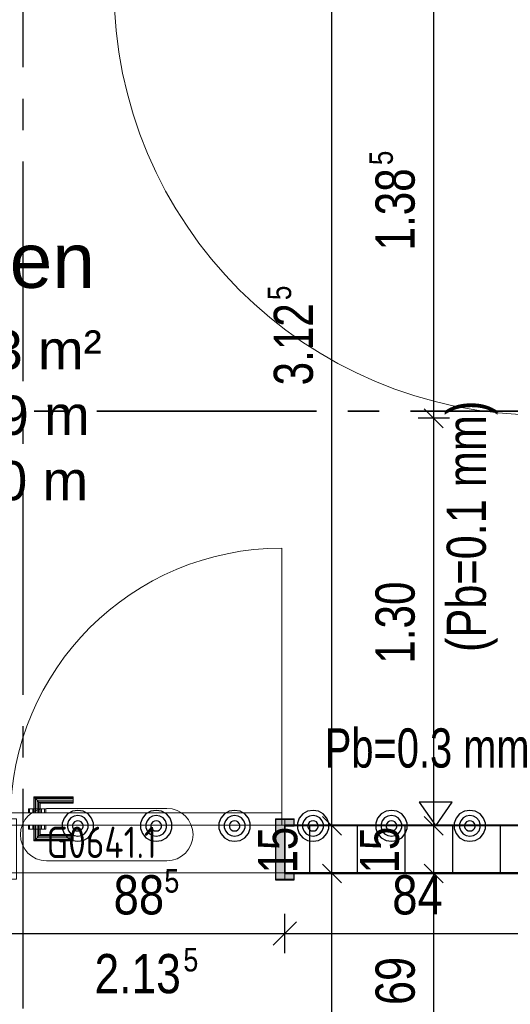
# Model space of a CAD drawing. Header units: metres. Extents: x 29.9 to 45.4, y 22.2 to 35.7.
# Tile 36 of 41: x 40.3 to 41.9, y 29.4 to 32.5. Entities that reach past the tile are written whole.
import ezdxf

# ---------------------------------------------------------------- set-up
doc = ezdxf.new("R2010")
doc.units = ezdxf.units.M
doc.linetypes.add('IMPORT-STRICHPUNKT2_S5 _5_', pattern=[1, 0.7, -0.1, 0.1, -0.1])
doc.layers.add('1233-X-Ref ARC-BTG_00_dwg', color=7, linetype='Continuous', lineweight=5, true_color=0x767676)
doc.layers.add('Tür', color=1, linetype='Continuous', lineweight=25, true_color=0xff0000)
for name, color, linetype, lineweight in [('A-DOOR', 7, 'Continuous', 9), ('A-FLOR', 7, 'Continuous', 9), ('A-WALL', 7, 'Continuous', 9), ('Raumbeschriftung', 7, 'Continuous', 25), ('Wand Trockenbau', 7, 'Continuous', 25)]:
    doc.layers.add(name, color=color, linetype=linetype, lineweight=lineweight)
doc.styles.add('Arial', font='arial.ttf', dxfattribs={"width": 0.8, "height": 0.125})
doc.styles.add('Arial_1', font='arial.ttf', dxfattribs={"width": 0.79, "height": 0.125})
doc.styles.add('Arial_11', font='arial.ttf', dxfattribs={"width": 0.76, "height": 0.125})
doc.styles.add('Arial_12', font='arial.ttf', dxfattribs={"width": 0.82, "height": 0.075})
doc.styles.add('Arial_13', font='arial.ttf', dxfattribs={"width": 0.77, "height": 0.125})
doc.styles.add('Arial_14', font='arial.ttf', dxfattribs={"width": 0.79, "height": 0.075})
doc.styles.add('Arial_16', font='arial.ttf', dxfattribs={"width": 0.81, "height": 0.125})
doc.styles.add('Arial_3', font='arial.ttf', dxfattribs={"width": 0.83, "height": 0.125})
doc.styles.add('Arial_4', font='arial.ttf', dxfattribs={"height": 0.125})
doc.styles.add('Arial_8', font='arial.ttf', dxfattribs={"height": 0.175})
doc.styles.add('ISOCP_1', font='isocp___.ttf', dxfattribs={"width": 0.91, "height": 0.1})

# ---------------------------------------------------------------- blocks, each defined once
blk = doc.blocks.new('DirectShape - GSKKBA-5M GG-- 000V21-260422-2514034-OKFFB EG - G0641-Rö-für Ausschreibung')
at = {"layer": 'A-DOOR'}
for p, q in [((0.0863, 0.2407), (0.085, 0.242)), ((0.085, 0.242), (0.085, 0.192)), ((0.085, 0.242), (0.0863, 0.2407)), ((0.21, 0.242), (0.085, 0.242)), ((0.09, 0.237), (0.0863, 0.2407)), ((0.0863, 0.2407), (0.0863, 0.192)), ((0.0863, 0.2407), (0.0863, 0.192)), ((0.0863, 0.2407), (0.09, 0.237)), ((0.21, 0.2407), (0.0863, 0.2407)), ((0.21, 0.2407), (0.0863, 0.2407)), ((0.095, 0.232), (0.09, 0.237)), ((0.09, 0.237), (0.09, 0.192)), ((0.09, 0.237), (0.09, 0.192)), ((0.09, 0.237), (0.095, 0.232)), ((0.21, 0.237), (0.09, 0.237)), ((0.21, 0.237), (0.09, 0.237)), ((0.095, 0.192), (0.095, 0.232)), ((0.095, 0.232), (0.095, 0.192)), ((0.095, 0.232), (0.1, 0.227)), ((0.1, 0.227), (0.095, 0.232)), ((0.095, 0.232), (0.21, 0.232)), ((0.21, 0.232), (0.095, 0.232)), ((0.1, 0.227), (0.1, 0.192)), ((0.1, 0.227), (0.1037, 0.2233)), ((0.1037, 0.2233), (0.1, 0.227)), ((0.1, 0.227), (0.1, 0.192)), ((0.21, 0.227), (0.1, 0.227)), ((0.21, 0.227), (0.1, 0.227)), ((0.1037, 0.2233), (0.1037, 0.192)), ((0.1037, 0.2233), (0.105, 0.222)), ((0.105, 0.222), (0.1037, 0.2233)), ((0.1037, 0.2233), (0.1037, 0.192)), ((0.21, 0.2233), (0.1037, 0.2233)), ((0.21, 0.2233), (0.1037, 0.2233)), ((0.105, 0.222), (0.105, 0.192)), ((0.21, 0.222), (0.105, 0.222)), ((0.21, 0.2407), (0.21, 0.242)), ((0.21, 0.242), (0.21, 0.2407)), ((0.21, 0.237), (0.21, 0.2407)), ((0.21, 0.2407), (0.21, 0.237)), ((0.21, 0.237), (0.21, 0.232)), ((0.21, 0.232), (0.21, 0.237)), ((0.21, 0.232), (0.21, 0.227)), ((0.21, 0.227), (0.21, 0.232)), ((0.21, 0.227), (0.21, 0.2233)), ((0.21, 0.2233), (0.21, 0.227)), ((0.21, 0.2233), (0.21, 0.222)), ((0.21, 0.222), (0.21, 0.2233)), ((0.875, 0.192), (0.01, 0.192)), ((0.01, 0.192), (0.01, 0.152)), ((0.01, 0.152), (0.01, 0.192)), ((0.875, 0.192), (0.01, 0.192)), ((0.0712, 0.2045), (0.0675, 0.2045)), ((0.0675, 0.2045), (0.0712, 0.2045)), ((0.0675, 0.192), (0.0675, 0.2045)), ((0.0712, 0.2045), (0.0675, 0.2045)), ((0.0675, 0.2045), (0.0712, 0.2045)), ((0.0675, 0.192), (0.0675, 0.2045)), ((0.0675, 0.192), (0.0712, 0.192)), ((0.0712, 0.192), (0.0675, 0.192)), ((0.0675, 0.192), (0.0712, 0.192)), ((0.0712, 0.192), (0.0675, 0.192)), ((0.0712, 0.2045), (0.0812, 0.2045)), ((0.0812, 0.2045), (0.0712, 0.2045)), ((0.0712, 0.2045), (0.0712, 0.192)), ((0.0712, 0.192), (0.0712, 0.2045)), ((0.0712, 0.2045), (0.0812, 0.2045)), ((0.0812, 0.2045), (0.0712, 0.2045)), ((0.0712, 0.2045), (0.0712, 0.192)), ((0.0712, 0.192), (0.0712, 0.2045)), ((0.0712, 0.192), (0.0812, 0.192)), ((0.0812, 0.192), (0.0712, 0.192)), ((0.0712, 0.192), (0.0812, 0.192)), ((0.0812, 0.192), (0.0712, 0.192)), ((0.0812, 0.192), (0.0812, 0.2045)), ((0.0812, 0.2045), (0.095, 0.2045)), ((0.095, 0.2045), (0.0812, 0.2045)), ((0.0812, 0.192), (0.0812, 0.2045)), ((0.0812, 0.192), (0.0812, 0.2045)), ((0.0812, 0.2045), (0.095, 0.2045)), ((0.095, 0.2045), (0.0812, 0.2045)), ((0.0812, 0.192), (0.0812, 0.2045)), ((0.0812, 0.192), (0.095, 0.192)), ((0.095, 0.192), (0.0812, 0.192)), ((0.0812, 0.192), (0.095, 0.192)), ((0.095, 0.192), (0.0812, 0.192)), ((0.0863, 0.192), (0.085, 0.192)), ((0.085, 0.192), (0.0863, 0.192)), ((0.09, 0.192), (0.0863, 0.192)), ((0.0863, 0.192), (0.09, 0.192)), ((0.095, 0.192), (0.09, 0.192)), ((0.09, 0.192), (0.095, 0.192)), ((0.095, 0.2045), (0.1087, 0.2045)), ((0.1087, 0.2045), (0.095, 0.2045)), ((0.095, 0.192), (0.095, 0.2045)), ((0.095, 0.192), (0.095, 0.2045)), ((0.095, 0.2045), (0.1087, 0.2045)), ((0.1087, 0.2045), (0.095, 0.2045)), ((0.095, 0.192), (0.095, 0.2045)), ((0.095, 0.192), (0.095, 0.2045)), ((0.1, 0.192), (0.095, 0.192)), ((0.095, 0.192), (0.1, 0.192)), ((0.095, 0.192), (0.1087, 0.192)), ((0.1087, 0.192), (0.095, 0.192)), ((0.095, 0.192), (0.1087, 0.192)), ((0.1087, 0.192), (0.095, 0.192)), ((0.1, 0.192), (0.1037, 0.192)), ((0.1037, 0.192), (0.1, 0.192)), ((0.1037, 0.192), (0.105, 0.192)), ((0.105, 0.192), (0.1037, 0.192)), ((0.1087, 0.2045), (0.1188, 0.2045)), ((0.1188, 0.2045), (0.1087, 0.2045)), ((0.1087, 0.192), (0.1087, 0.2045)), ((0.1087, 0.192), (0.1087, 0.2045)), ((0.1087, 0.2045), (0.1188, 0.2045)), ((0.1188, 0.2045), (0.1087, 0.2045)), ((0.1087, 0.192), (0.1087, 0.2045)), ((0.1087, 0.192), (0.1087, 0.2045)), ((0.1087, 0.192), (0.1188, 0.192)), ((0.1188, 0.192), (0.1087, 0.192)), ((0.1087, 0.192), (0.1188, 0.192)), ((0.1188, 0.192), (0.1087, 0.192)), ((0.1188, 0.2045), (0.1225, 0.2045)), ((0.1225, 0.2045), (0.1188, 0.2045)), ((0.1188, 0.192), (0.1188, 0.2045)), ((0.1188, 0.192), (0.1188, 0.2045)), ((0.1188, 0.2045), (0.1225, 0.2045)), ((0.1225, 0.2045), (0.1188, 0.2045)), ((0.1188, 0.192), (0.1188, 0.2045)), ((0.1188, 0.192), (0.1188, 0.2045)), ((0.1188, 0.192), (0.1225, 0.192)), ((0.1225, 0.192), (0.1188, 0.192)), ((0.1188, 0.192), (0.1225, 0.192)), ((0.1225, 0.192), (0.1188, 0.192)), ((0.1225, 0.192), (0.1225, 0.2045)), ((0.1225, 0.192), (0.1225, 0.2045)), ((0.875, 0.152), (0.875, 0.192)), ((0.875, 0.152), (0.875, 0.192)), ((0, 0.172), (-0.03, 0.172)), ((-0.03, 0.172), (-0.03, 0.152)), ((-0.03, 0.152), (-0.03, 0.172)), ((0, 0.172), (-0.03, 0.172)), ((0, 0.152), (0, 0.172)), ((0, 0.152), (0, 0.172)), ((0.03, 0.172), (0, 0.172)), ((0, 0.172), (0, -0.02)), ((0, -0.02), (0, 0.172)), ((0.03, 0.172), (0, 0.172)), ((0.03, -0.02), (0.03, 0.172)), ((0.03, -0.02), (0.03, 0.172)), ((0.885, 0.172), (0.855, 0.172)), ((0.855, 0.172), (0.855, -0.02)), ((0.855, -0.02), (0.855, 0.172)), ((0.885, 0.172), (0.855, 0.172)), ((0.885, -0.02), (0.885, 0.172)), ((0.885, -0.02), (0.885, 0.172)), ((0.915, 0.172), (0.885, 0.172)), ((0.885, 0.172), (0.885, 0.152)), ((0.885, 0.172), (0.885, 0.152)), ((0.915, 0.172), (0.885, 0.172)), ((0.915, 0.152), (0.915, 0.172)), ((0.915, 0.172), (0.915, 0.152)), ((-0.03, 0.152), (0, 0.152)), ((-0.03, 0.152), (0, 0.152)), ((0.01, 0.152), (0.875, 0.152)), ((0.01, 0.152), (0.875, 0.152)), ((0.0712, 0.152), (0.0675, 0.152)), ((0.0675, 0.152), (0.0712, 0.152)), ((0.0675, 0.1395), (0.0675, 0.152)), ((0.0712, 0.152), (0.0675, 0.152)), ((0.0675, 0.152), (0.0712, 0.152)), ((0.0675, 0.1395), (0.0675, 0.152)), ((0.0712, 0.1395), (0.0675, 0.1395)), ((0.0675, 0.1395), (0.0712, 0.1395)), ((0.0712, 0.1395), (0.0675, 0.1395)), ((0.0675, 0.1395), (0.0712, 0.1395)), ((0.0812, 0.152), (0.0712, 0.152)), ((0.0712, 0.152), (0.0812, 0.152)), ((0.0712, 0.152), (0.0712, 0.1395)), ((0.0712, 0.1395), (0.0712, 0.152)), ((0.0812, 0.152), (0.0712, 0.152)), ((0.0712, 0.152), (0.0812, 0.152)), ((0.0712, 0.152), (0.0712, 0.1395)), ((0.0712, 0.1395), (0.0712, 0.152)), ((0.0712, 0.1395), (0.0812, 0.1395)), ((0.0812, 0.1395), (0.0712, 0.1395)), ((0.0712, 0.1395), (0.0812, 0.1395)), ((0.0812, 0.1395), (0.0712, 0.1395)), ((0.0812, 0.1395), (0.0812, 0.152)), ((0.0812, 0.1395), (0.0812, 0.152)), ((0.0812, 0.152), (0.095, 0.152)), ((0.095, 0.152), (0.0812, 0.152)), ((0.0812, 0.1395), (0.0812, 0.152)), ((0.0812, 0.152), (0.095, 0.152)), ((0.095, 0.152), (0.0812, 0.152)), ((0.0812, 0.1395), (0.0812, 0.152)), ((0.0812, 0.1395), (0.095, 0.1395)), ((0.095, 0.1395), (0.0812, 0.1395)), ((0.0812, 0.1395), (0.095, 0.1395)), ((0.095, 0.1395), (0.0812, 0.1395)), ((0.0863, 0.152), (0.085, 0.152)), ((0.085, 0.152), (0.0863, 0.152)), ((0.085, 0.152), (0.085, 0.102)), ((0.09, 0.152), (0.0863, 0.152)), ((0.0863, 0.152), (0.09, 0.152)), ((0.0863, 0.152), (0.0863, 0.1033)), ((0.0863, 0.152), (0.0863, 0.1033)), ((0.09, 0.152), (0.095, 0.152)), ((0.095, 0.152), (0.09, 0.152)), ((0.09, 0.152), (0.09, 0.107)), ((0.09, 0.152), (0.09, 0.107)), ((0.095, 0.152), (0.1, 0.152)), ((0.1, 0.152), (0.095, 0.152)), ((0.095, 0.112), (0.095, 0.152)), ((0.095, 0.152), (0.095, 0.112)), ((0.095, 0.152), (0.1087, 0.152)), ((0.1087, 0.152), (0.095, 0.152)), ((0.095, 0.1395), (0.095, 0.152)), ((0.095, 0.1395), (0.095, 0.152)), ((0.095, 0.152), (0.1087, 0.152)), ((0.1087, 0.152), (0.095, 0.152)), ((0.095, 0.1395), (0.095, 0.152)), ((0.095, 0.1395), (0.095, 0.152)), ((0.095, 0.1395), (0.1087, 0.1395)), ((0.1087, 0.1395), (0.095, 0.1395)), ((0.095, 0.1395), (0.1087, 0.1395)), ((0.1087, 0.1395), (0.095, 0.1395)), ((0.1, 0.152), (0.1037, 0.152)), ((0.1037, 0.152), (0.1, 0.152)), ((0.1, 0.152), (0.1, 0.117)), ((0.1, 0.152), (0.1, 0.117)), ((0.1037, 0.152), (0.105, 0.152)), ((0.105, 0.152), (0.1037, 0.152)), ((0.1037, 0.152), (0.1037, 0.1207)), ((0.1037, 0.152), (0.1037, 0.1207)), ((0.105, 0.152), (0.105, 0.122)), ((0.1087, 0.1395), (0.1087, 0.152)), ((0.1087, 0.1395), (0.1087, 0.152)), ((0.1087, 0.1395), (0.1087, 0.152)), ((0.1087, 0.1395), (0.1087, 0.152)), ((0.1087, 0.1395), (0.1188, 0.1395)), ((0.1188, 0.1395), (0.1087, 0.1395)), ((0.1087, 0.1395), (0.1188, 0.1395)), ((0.1188, 0.1395), (0.1087, 0.1395)), ((0.1087, 0.152), (0.1188, 0.152)), ((0.1188, 0.152), (0.1087, 0.152)), ((0.1087, 0.152), (0.1188, 0.152)), ((0.1188, 0.152), (0.1087, 0.152)), ((0.1188, 0.152), (0.1225, 0.152)), ((0.1225, 0.152), (0.1188, 0.152)), ((0.1188, 0.1395), (0.1188, 0.152)), ((0.1188, 0.1395), (0.1188, 0.152)), ((0.1188, 0.152), (0.1225, 0.152)), ((0.1225, 0.152), (0.1188, 0.152)), ((0.1188, 0.1395), (0.1188, 0.152)), ((0.1188, 0.1395), (0.1188, 0.152)), ((0.1188, 0.1395), (0.1225, 0.1395)), ((0.1225, 0.1395), (0.1188, 0.1395)), ((0.1188, 0.1395), (0.1225, 0.1395)), ((0.1225, 0.1395), (0.1188, 0.1395)), ((0.1225, 0.1395), (0.1225, 0.152)), ((0.1225, 0.1395), (0.1225, 0.152)), ((0.885, 0.152), (0.915, 0.152)), ((0.885, 0.152), (0.915, 0.152)), ((0.085, 0.102), (0.0863, 0.1033)), ((0.0863, 0.1033), (0.085, 0.102)), ((0.085, 0.102), (0.21, 0.102)), ((0.0863, 0.1033), (0.09, 0.107)), ((0.09, 0.107), (0.0863, 0.1033)), ((0.0863, 0.1033), (0.21, 0.1033)), ((0.0863, 0.1033), (0.21, 0.1033)), ((0.09, 0.107), (0.095, 0.112)), ((0.095, 0.112), (0.09, 0.107)), ((0.09, 0.107), (0.21, 0.107)), ((0.09, 0.107), (0.21, 0.107)), ((0.1, 0.117), (0.095, 0.112)), ((0.095, 0.112), (0.1, 0.117)), ((0.21, 0.112), (0.095, 0.112)), ((0.095, 0.112), (0.21, 0.112)), ((0.1037, 0.1207), (0.1, 0.117)), ((0.1, 0.117), (0.1037, 0.1207)), ((0.1, 0.117), (0.21, 0.117)), ((0.1, 0.117), (0.21, 0.117)), ((0.105, 0.122), (0.1037, 0.1207)), ((0.1037, 0.1207), (0.105, 0.122)), ((0.1037, 0.1207), (0.21, 0.1207)), ((0.1037, 0.1207), (0.21, 0.1207)), ((0.105, 0.122), (0.21, 0.122)), ((0.21, 0.1207), (0.21, 0.122)), ((0.21, 0.122), (0.21, 0.1207)), ((0.21, 0.117), (0.21, 0.1207)), ((0.21, 0.1207), (0.21, 0.117)), ((0.21, 0.117), (0.21, 0.112)), ((0.21, 0.112), (0.21, 0.117)), ((0.21, 0.112), (0.21, 0.107)), ((0.21, 0.107), (0.21, 0.112)), ((0.21, 0.107), (0.21, 0.1033)), ((0.21, 0.1033), (0.21, 0.107)), ((0.21, 0.1033), (0.21, 0.102)), ((0.21, 0.102), (0.21, 0.1033)), ((0, 0), (-0.03, 0)), ((-0.03, 0), (-0.03, -0.02)), ((-0.03, -0.02), (-0.03, 0)), ((0, 0), (-0.03, 0)), ((0, -0.02), (0, 0)), ((0, -0.02), (0, 0)), ((0.915, 0), (0.885, 0)), ((0.885, 0), (0.885, -0.02)), ((0.885, 0), (0.885, -0.02)), ((0.915, 0), (0.885, 0)), ((0.915, -0.02), (0.915, 0)), ((-0.03, -0.02), (0, -0.02)), ((-0.03, -0.02), (0, -0.02)), ((0, -0.02), (0.03, -0.02)), ((0, -0.02), (0.03, -0.02)), ((0.855, -0.02), (0.885, -0.02)), ((0.855, -0.02), (0.885, -0.02)), ((0.885, -0.02), (0.915, -0.02)), ((0.885, -0.02), (0.915, -0.02)), ((0.915, 0), (0.915, -0.02))]:
    blk.add_line(p, q, dxfattribs=at)
blk = doc.blocks.new('DirectShape - G0641_1-2514035-OKFFB EG - G0641-Rö-für Ausschreibung')
blk.add_blockref('DirectShape - GSKKBA-5M GG-- 000V21-260422-2514034-OKFFB EG - G0641-Rö-für Ausschreibung', (0, 0))
blk = doc.blocks.new('Family - Trockenbauwand-2516230-OKFFB EG - G0641-Rö-für Ausschreibung')
at = {"layer": 'A-WALL', "lineweight": 35}
for p, q in [((0.84, 0.152), (0, 0.152)), ((0, 0.152), (0, 0)), ((0.84, 0), (0.84, 0.152)), ((1.725, 0.152), (1.725, 0)), ((2.025, 0.152), (1.725, 0.152)), ((2.025, 0), (2.025, 0.152)), ((0, 0), (0.84, 0)), ((1.725, 0), (2.025, 0))]:
    blk.add_line(p, q, dxfattribs=at)
blk = doc.blocks.new('Family - Innenausbau-2516266-OKFFB EG - G0641-Rö-für Ausschreibung')
at = {"layer": 'A-FLOR'}
for p, q in [((0.148, 1.876), (0.148, 1.724)), ((0.148, 1.724), (0.148, 1.876)), ((1.033, 1.876), (0.148, 1.876)), ((0.148, 1.876), (1.033, 1.876)), ((1.033, 1.724), (1.033, 1.876)), ((1.033, 1.876), (1.033, 1.724)), ((1.873, 1.724), (0, 1.724)), ((0, 1.724), (1.873, 1.724)), ((0, 1.724), (0, 0)), ((0, 0), (0, 1.724)), ((0.148, 1.724), (1.033, 1.724)), ((1.033, 1.724), (0.148, 1.724)), ((1.873, 0), (1.873, 1.724)), ((1.873, 1.724), (1.873, 0)), ((0, 0), (1.873, 0)), ((1.873, 0), (0, 0))]:
    blk.add_line(p, q, dxfattribs=at)
blk = doc.blocks.new('Family - Innenausbau-2522000-OKFFB EG - G0641-Rö-für Ausschreibung')
at = {"layer": 'A-FLOR'}
for p, q in [((4.525, 1.876), (6.55, 1.876)), ((6.55, 1.876), (4.525, 1.876))]:
    blk.add_line(p, q, dxfattribs=at)
blk = doc.blocks.new('GSKKBA-5M GG-- 000V21-260422_ifc-1-OKFFB EG - G0641-Rö-für Ausschreibung')
at = {"layer": 'A-DOOR', "lineweight": 9}
blk.add_blockref('DirectShape - G0641_1-2514035-OKFFB EG - G0641-Rö-für Ausschreibung', (40.3, 29.799), dxfattribs=at)
at = {"layer": 'A-FLOR', "lineweight": 9}
for name, p in [('Family - Innenausbau-2522000-OKFFB EG - G0641-Rö-für Ausschreibung', (35.475, 28.075)), ('Family - Innenausbau-2516266-OKFFB EG - G0641-Rö-für Ausschreibung', (40.152, 28.075))]:
    blk.add_blockref(name, p, dxfattribs=at)
at = {"layer": 'A-WALL', "lineweight": 9, "rotation": 180}
blk.add_blockref('Family - Trockenbauwand-2516230-OKFFB EG - G0641-Rö-für Ausschreibung', (42.025, 29.951), dxfattribs=at)
blk = doc.blocks.new('1233-X-Ref ARC-BTG_00_dwg-10239373-OKFFB EG - G0641-Rö-für Ausschreibung')
at = {"layer": 'Tür', "lineweight": 9}
blk.add_hatch(color=7, dxfattribs=at).paths.add_polyline_path([(65.0236, 35.0377), (65.0236, 35.0577), (64.9936, 35.0577), (64.9936, 35.2097), (65.0236, 35.2097), (65.0236, 35.2297), (64.9636, 35.2297), (64.9636, 35.0377)])
at = {"layer": '1233-X-Ref ARC-BTG_00_dwg', "color": 7, "linetype": 'IMPORT-STRICHPUNKT2_S5 _5_', "lineweight": 25}
blk.add_line((64.1586, 40.3273), (64.1586, 28.1233), dxfattribs=at)
at = {"layer": '1233-X-Ref ARC-BTG_00_dwg', "color": 7, "linetype": 'IMPORT-STRICHPUNKT2_S5 _5_', "lineweight": 35}
blk.add_line((54.3947, 36.5317), (68.5929, 36.5317), dxfattribs=at)
at = {"layer": '1233-X-Ref ARC-BTG_00_dwg', "color": 7, "lineweight": 25}
for p, q in [((65.4983, 36.4787), (65.4383, 36.5387)), ((65.174, 35.1797), (65.114, 35.2397)), ((65.4983, 35.1797), (65.4383, 35.2397)), ((65.174, 35.0277), (65.114, 35.0877)), ((65.4983, 35.0277), (65.4383, 35.0877)), ((64.9561, 34.8293), (65.0311, 34.9043))]:
    blk.add_line(p, q, dxfattribs=at)
at = {"layer": '1233-X-Ref ARC-BTG_00_dwg', "color": 7, "lineweight": 9}
for p, q in [((64.6176, 35.2651), (64.2336, 35.2651)), ((64.6176, 35.0984), (64.2336, 35.0984))]:
    blk.add_line(p, q, dxfattribs=at)
at = {"layer": '1233-X-Ref ARC-BTG_00_dwg', "color": 7, "lineweight": 25, "flags": 128}
for points in [[(65.144, 28.1233), (65.144, 28.1837), (65.144, 28.3337), (65.144, 30.6837), (65.144, 30.8337), (65.144, 33.1837), (65.144, 33.3337), (65.144, 35.0577), (65.144, 35.2097), (65.144, 38.3325), (65.144, 38.4845), (65.144, 40.0577), (65.144, 40.2097), (65.144, 40.3273)], [(65.4683, 31.5037), (65.4683, 32.5137), (65.4683, 33.1837), (65.4683, 33.3337), (65.4683, 33.4837), (65.4683, 34.3687), (65.4683, 35.0577), (65.4683, 35.2097), (65.4683, 36.5087), (65.4683, 37.8937), (65.4683, 38.0587), (65.4683, 38.3325), (65.4683, 38.4845), (65.4683, 38.8977), (65.4683, 39.9077), (65.4683, 40.0577), (65.4683, 40.2097), (65.4683, 40.3273)], [(65.5183, 36.5087), (65.4683, 36.5087), (65.4183, 36.5087)], [(65.194, 35.2097), (65.144, 35.2097), (65.094, 35.2097)], [(65.5183, 35.2097), (65.4683, 35.2097), (65.4183, 35.2097)], [(65.194, 35.0577), (65.144, 35.0577), (65.094, 35.0577)], [(65.5183, 35.0577), (65.4683, 35.0577), (65.4183, 35.0577)], [(64.9936, 34.8043), (64.9936, 34.8668), (64.9936, 34.9293)], [(54.3947, 34.8668), (54.4336, 34.8668), (54.5844, 34.8668), (54.7344, 34.8668), (59.2836, 34.8668), (59.4356, 34.8668), (63.8086, 34.8668), (63.9606, 34.8668), (64.1086, 34.8668), (64.9936, 34.8668), (65.8336, 34.8668), (65.9836, 34.8668), (68.2836, 34.8668), (68.4336, 34.8668), (68.5929, 34.8668)]]:
    blk.add_lwpolyline(points, dxfattribs=at)
for points in [[(65.4747, 35.2097), (65.5272, 35.2847), (65.4222, 35.2847)], [(64.3336, 35.2591), (64.3163, 35.2563), (64.3008, 35.2475), (64.2896, 35.2346), (64.2836, 35.2185), (64.2836, 35.2013), (64.2896, 35.1852), (64.3008, 35.1719), (64.3163, 35.1635), (64.3336, 35.1604), (64.3508, 35.1635), (64.3663, 35.1719), (64.3776, 35.1852), (64.3836, 35.2013), (64.3836, 35.2185), (64.3776, 35.2346), (64.3663, 35.2475), (64.3508, 35.2563)], [(64.3336, 35.2426), (64.3221, 35.2405), (64.3118, 35.2349), (64.3043, 35.2262), (64.3003, 35.2153), (64.3003, 35.2041), (64.3043, 35.1933), (64.3118, 35.1845), (64.3221, 35.1789), (64.3336, 35.1768), (64.3451, 35.1789), (64.3553, 35.1845), (64.3628, 35.1933), (64.3668, 35.2041), (64.3668, 35.2153), (64.3628, 35.2262), (64.3553, 35.2349), (64.3451, 35.2405)], [(64.5836, 35.2591), (64.5663, 35.2563), (64.5508, 35.2475), (64.5396, 35.2346), (64.5336, 35.2185), (64.5336, 35.2013), (64.5396, 35.1852), (64.5508, 35.1719), (64.5663, 35.1635), (64.5836, 35.1604), (64.6008, 35.1635), (64.6163, 35.1719), (64.6276, 35.1852), (64.6336, 35.2013), (64.6336, 35.2185), (64.6276, 35.2346), (64.6163, 35.2475), (64.6008, 35.2563)], [(64.5836, 35.2426), (64.5721, 35.2405), (64.5618, 35.2349), (64.5543, 35.2262), (64.5503, 35.2153), (64.5503, 35.2041), (64.5543, 35.1933), (64.5618, 35.1845), (64.5721, 35.1789), (64.5836, 35.1768), (64.5951, 35.1789), (64.6053, 35.1845), (64.6128, 35.1933), (64.6168, 35.2041), (64.6168, 35.2153), (64.6128, 35.2262), (64.6053, 35.2349), (64.5951, 35.2405)], [(64.8336, 35.2591), (64.8163, 35.2563), (64.8008, 35.2475), (64.7896, 35.2346), (64.7836, 35.2185), (64.7836, 35.2013), (64.7896, 35.1852), (64.8008, 35.1719), (64.8163, 35.1635), (64.8336, 35.1604), (64.8508, 35.1635), (64.8663, 35.1719), (64.8776, 35.1852), (64.8836, 35.2013), (64.8836, 35.2185), (64.8776, 35.2346), (64.8663, 35.2475), (64.8508, 35.2563)], [(64.8336, 35.2426), (64.8221, 35.2405), (64.8118, 35.2349), (64.8043, 35.2262), (64.8003, 35.2153), (64.8003, 35.2041), (64.8043, 35.1933), (64.8118, 35.1845), (64.8221, 35.1789), (64.8336, 35.1768), (64.8451, 35.1789), (64.8553, 35.1845), (64.8628, 35.1933), (64.8668, 35.2041), (64.8668, 35.2153), (64.8628, 35.2262), (64.8553, 35.2349), (64.8451, 35.2405)], [(65.0836, 35.2591), (65.0663, 35.2563), (65.0508, 35.2475), (65.0396, 35.2346), (65.0336, 35.2185), (65.0336, 35.2013), (65.0396, 35.1852), (65.0508, 35.1719), (65.0663, 35.1635), (65.0836, 35.1604), (65.1008, 35.1635), (65.1163, 35.1719), (65.1276, 35.1852), (65.1336, 35.2013), (65.1336, 35.2185), (65.1276, 35.2346), (65.1163, 35.2475), (65.1008, 35.2563)], [(65.0836, 35.2426), (65.0721, 35.2405), (65.0618, 35.2349), (65.0543, 35.2262), (65.0503, 35.2153), (65.0503, 35.2041), (65.0543, 35.1933), (65.0618, 35.1845), (65.0721, 35.1789), (65.0836, 35.1768), (65.0951, 35.1789), (65.1053, 35.1845), (65.1128, 35.1933), (65.1168, 35.2041), (65.1168, 35.2153), (65.1128, 35.2262), (65.1053, 35.2349), (65.0951, 35.2405)], [(65.3336, 35.2591), (65.3163, 35.2563), (65.3008, 35.2475), (65.2896, 35.2346), (65.2836, 35.2185), (65.2836, 35.2013), (65.2896, 35.1852), (65.3008, 35.1719), (65.3163, 35.1635), (65.3336, 35.1604), (65.3508, 35.1635), (65.3663, 35.1719), (65.3776, 35.1852), (65.3836, 35.2013), (65.3836, 35.2185), (65.3776, 35.2346), (65.3663, 35.2475), (65.3508, 35.2563)], [(65.3336, 35.2426), (65.3221, 35.2405), (65.3118, 35.2349), (65.3043, 35.2262), (65.3003, 35.2153), (65.3003, 35.2041), (65.3043, 35.1933), (65.3118, 35.1845), (65.3221, 35.1789), (65.3336, 35.1768), (65.3451, 35.1789), (65.3553, 35.1845), (65.3628, 35.1933), (65.3668, 35.2041), (65.3668, 35.2153), (65.3628, 35.2262), (65.3553, 35.2349), (65.3451, 35.2405)], [(65.5836, 35.2591), (65.5663, 35.2563), (65.5508, 35.2475), (65.5396, 35.2346), (65.5336, 35.2185), (65.5336, 35.2013), (65.5396, 35.1852), (65.5508, 35.1719), (65.5663, 35.1635), (65.5836, 35.1604), (65.6008, 35.1635), (65.6163, 35.1719), (65.6276, 35.1852), (65.6336, 35.2013), (65.6336, 35.2185), (65.6276, 35.2346), (65.6163, 35.2475), (65.6008, 35.2563)], [(65.5836, 35.2426), (65.5721, 35.2405), (65.5618, 35.2349), (65.5543, 35.2262), (65.5503, 35.2153), (65.5503, 35.2041), (65.5543, 35.1933), (65.5618, 35.1845), (65.5721, 35.1789), (65.5836, 35.1768), (65.5951, 35.1789), (65.6053, 35.1845), (65.6128, 35.1933), (65.6168, 35.2041), (65.6168, 35.2153), (65.6128, 35.2262), (65.6053, 35.2349), (65.5951, 35.2405)], [(64.3336, 35.2262), (64.3278, 35.2251), (64.3228, 35.2223), (64.3188, 35.2177), (64.3168, 35.2125), (64.3168, 35.2069), (64.3188, 35.2017), (64.3228, 35.1971), (64.3278, 35.1943), (64.3336, 35.1933), (64.3393, 35.1943), (64.3443, 35.1971), (64.3483, 35.2017), (64.3503, 35.2069), (64.3503, 35.2125), (64.3483, 35.2177), (64.3443, 35.2223), (64.3393, 35.2251)], [(64.5836, 35.2262), (64.5778, 35.2251), (64.5728, 35.2223), (64.5688, 35.2177), (64.5668, 35.2125), (64.5668, 35.2069), (64.5688, 35.2017), (64.5728, 35.1971), (64.5778, 35.1943), (64.5836, 35.1933), (64.5893, 35.1943), (64.5943, 35.1971), (64.5983, 35.2017), (64.6003, 35.2069), (64.6003, 35.2125), (64.5983, 35.2177), (64.5943, 35.2223), (64.5893, 35.2251)], [(64.8336, 35.2262), (64.8278, 35.2251), (64.8228, 35.2223), (64.8188, 35.2177), (64.8168, 35.2125), (64.8168, 35.2069), (64.8188, 35.2017), (64.8228, 35.1971), (64.8278, 35.1943), (64.8336, 35.1933), (64.8393, 35.1943), (64.8443, 35.1971), (64.8483, 35.2017), (64.8503, 35.2069), (64.8503, 35.2125), (64.8483, 35.2177), (64.8443, 35.2223), (64.8393, 35.2251)], [(65.0836, 35.2262), (65.0778, 35.2251), (65.0728, 35.2223), (65.0688, 35.2177), (65.0668, 35.2125), (65.0668, 35.2069), (65.0688, 35.2017), (65.0728, 35.1971), (65.0778, 35.1943), (65.0836, 35.1933), (65.0893, 35.1943), (65.0943, 35.1971), (65.0983, 35.2017), (65.1003, 35.2069), (65.1003, 35.2125), (65.0983, 35.2177), (65.0943, 35.2223), (65.0893, 35.2251)], [(65.3336, 35.2262), (65.3278, 35.2251), (65.3228, 35.2223), (65.3188, 35.2177), (65.3168, 35.2125), (65.3168, 35.2069), (65.3188, 35.2017), (65.3228, 35.1971), (65.3278, 35.1943), (65.3336, 35.1933), (65.3393, 35.1943), (65.3443, 35.1971), (65.3483, 35.2017), (65.3503, 35.2069), (65.3503, 35.2125), (65.3483, 35.2177), (65.3443, 35.2223), (65.3393, 35.2251)], [(65.5836, 35.2262), (65.5778, 35.2251), (65.5728, 35.2223), (65.5688, 35.2177), (65.5668, 35.2125), (65.5668, 35.2069), (65.5688, 35.2017), (65.5728, 35.1971), (65.5778, 35.1943), (65.5836, 35.1933), (65.5893, 35.1943), (65.5943, 35.1971), (65.5983, 35.2017), (65.6003, 35.2069), (65.6003, 35.2125), (65.5983, 35.2177), (65.5943, 35.2223), (65.5893, 35.2251)]]:
    blk.add_lwpolyline(points, close=True, dxfattribs=at)
at = {"layer": '1233-X-Ref ARC-BTG_00_dwg', "color": 7, "lineweight": 9}
for centre, start, end in [((64.2336, 35.1818), 90, 270), ((64.6176, 35.1818), 270, 90)]:
    blk.add_arc(centre, 0.0833, start, end, dxfattribs=at)
at = {"layer": 'Tür', "color": 7, "lineweight": 9}
blk.add_line((64.9836, 35.2297), (64.9836, 36.0947), dxfattribs=at)
at = {"layer": 'Tür', "color": 7, "flags": 128}
blk.add_lwpolyline([(64.9936, 35.1337), (64.9936, 35.2097), (65.0236, 35.2097), (65.0236, 35.2297), (64.9636, 35.2297), (64.9636, 35.0377), (65.0236, 35.0377), (65.0236, 35.0577), (64.9936, 35.0577)], close=True, dxfattribs=at)
at = {"layer": 'Tür', "color": 7, "lineweight": 9}
for centre, radius, start, end in [((65.8136, 37.8837), 1.365, 180, 270), ((64.9836, 35.2297), 0.865, 90, 180)]:
    blk.add_arc(centre, radius, start, end, dxfattribs=at)
at = {"layer": 'Wand Trockenbau', "flags": 128}
for points in [[(65.8336, 35.2097), (64.9936, 35.2097), (64.9936, 35.0577), (65.8336, 35.0577), (65.8336, 35.2097), (65.8336, 35.0577), (65.8336, 35.2097), (65.8336, 36.5087), (65.9836, 36.5087)], [(65.0736, 35.0577), (65.0736, 35.1527), (65.0736, 35.2097)], [(65.2256, 35.0577), (65.2256, 35.1641), (65.2256, 35.2097)], [(65.3776, 35.0577), (65.3776, 35.1755), (65.3776, 35.2097)], [(65.5296, 35.0577), (65.5296, 35.1869), (65.5296, 35.2097)], [(65.6816, 35.0577), (65.6816, 35.1983), (65.6816, 35.2097)]]:
    blk.add_lwpolyline(points, dxfattribs=at)
at = {"layer": '1233-X-Ref ARC-BTG_00_dwg', "color": 7, "lineweight": 9, "attachment_point": 1, "rotation": 90, "line_spacing_factor": 0.941778}
for s, insert, char_height, width, style in [('5', (65.2631, 37.3155), 0.075, 0.054174, 'Arial_14'), ('1.38', (65.2826, 37.0436), 0.125, 0.310666, 'Arial_13'), ('5', (64.9388, 36.8854), 0.075, 0.054174, 'Arial_14'), ('3.12', (64.9583, 36.6135), 0.125, 0.310666, 'Arial_13'), ('(Pb=0.1 mm)', (65.5097, 35.7639), 0.125, 0.939651, 'Arial_1'), ('1.30', (65.2826, 35.7266), 0.125, 0.310666, 'Arial_13'), ('15', (64.9085, 35.0588), 0.125, 0.171402, 'Arial_11'), ('15', (65.2328, 35.0588), 0.125, 0.171402, 'Arial_11'), ('69', (65.2828, 34.6386), 0.125, 0.180584, 'Arial_1')]:
    blk.add_mtext(s, dxfattribs=dict(at, insert=insert, char_height=char_height, width=width, style=style))
at = {"layer": '1233-X-Ref ARC-BTG_00_dwg', "color": 7, "lineweight": 9, "attachment_point": 1}
for s, insert, char_height, width, line_spacing_factor, style in [('L.H: 2.80 m', (63.464, 36.3724), 0.125, 1.078915, 0.941778, 'Arial_4'), ('Pb=0.3 mm', (65.1201, 35.5204), 0.125, 0.849359, 0.941778, 'Arial'), ('G0641.1', (64.2336, 35.207), 0.1, 0.520172, 1.478621, 'ISOCP_1'), ('88', (64.4476, 35.0523), 0.125, 0.186706, 0.941778, 'Arial_3'), ('5', (64.6095, 35.0719), 0.075, 0.056011, 0.941778, 'Arial_12'), ('84', (65.3361, 35.0523), 0.125, 0.186706, 0.941778, 'Arial_3'), ('2.13', (64.3869, 34.8012), 0.125, 0.321379, 0.941778, 'Arial_16'), ('5', (64.6701, 34.8207), 0.075, 0.056011, 0.941778, 'Arial_12')]:
    blk.add_mtext(s, dxfattribs=dict(at, insert=insert, char_height=char_height, width=width, line_spacing_factor=line_spacing_factor, style=style))
at = {"layer": 'Raumbeschriftung', "insert": (63.464, 37.0993), "char_height": 0.175, "width": 1.105507, "attachment_point": 1, "line_spacing_factor": 0.941778, "style": 'Arial_8'}
blk.add_mtext('Röntgen', dxfattribs=at)
at = {"layer": 'Raumbeschriftung', "lineweight": 9, "char_height": 0.125, "attachment_point": 1, "line_spacing_factor": 0.941778, "style": 'Arial_4'}
for s, insert, width in [('F= 28.03 m²', (63.464, 36.7892), 1.129418), ('U= 22.79 m', (63.464, 36.5808), 1.083507)]:
    blk.add_mtext(s, dxfattribs=dict(at, insert=insert, width=width))

msp = doc.modelspace()

# ---------------------------------------------------------------- block references
at = {"lineweight": 5}
msp.add_blockref('GSKKBA-5M GG-- 000V21-260422_ifc-1-OKFFB EG - G0641-Rö-für Ausschreibung', (0, 0), dxfattribs=at)
at = {"layer": '1233-X-Ref ARC-BTG_00_dwg', "color": 7, "lineweight": 9}
msp.add_blockref('1233-X-Ref ARC-BTG_00_dwg-10239373-OKFFB EG - G0641-Rö-für Ausschreibung', (-23.8086, -5.2607), dxfattribs=at)

doc.saveas('drawing.dxf')
